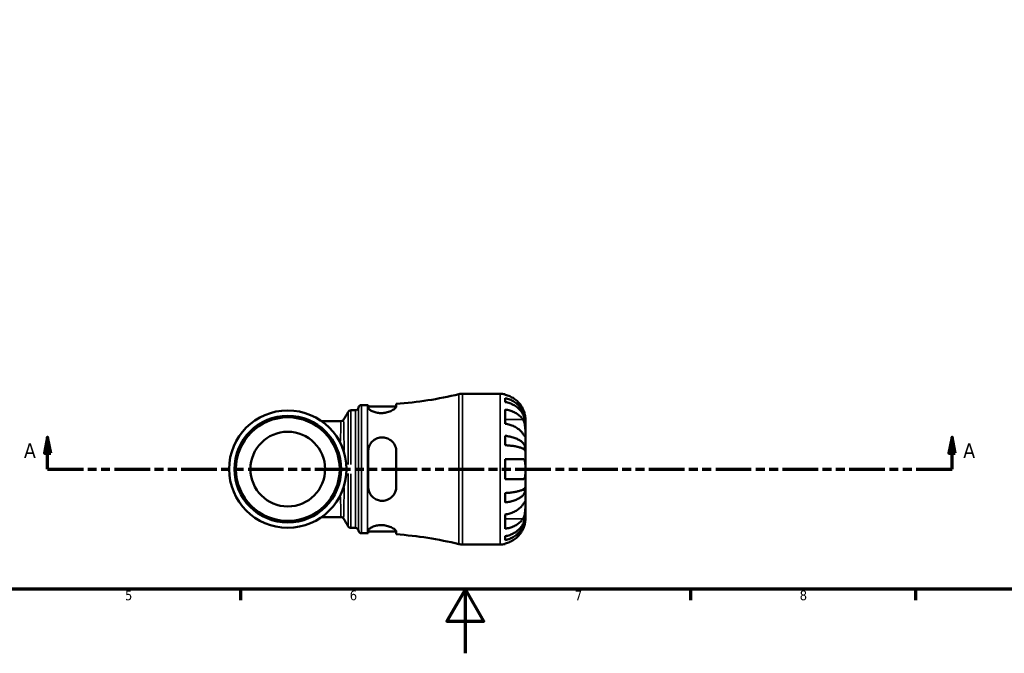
# Model space of a CAD drawing. Header units: millimetres. Extents: x 0 to 902, y -199 to 594.
# Tile 1 of 5: x 282 to 588, y 0 to 197. Entities that reach past the tile are written whole.
import ezdxf

# ---------------------------------------------------------------- set-up
doc = ezdxf.new("R2010")
doc.units = ezdxf.units.MM
doc.linetypes.add('DOUBLE_DASH_CHAIN', pattern=[1.2403, 0.6614, -0.0827, 0.1654, -0.0827, 0.1654, -0.0827])
for name, color, linetype, lineweight in [('Border (ANSI)', 7, 'Continuous', 70), ('Section Line (ANSI)', 7, 'DOUBLE_DASH_CHAIN', 70), ('Visible (ANSI)', 7, 'Continuous', 50), ('Visible Narrow (ANSI)', 7, 'Continuous', 35)]:
    doc.layers.add(name, color=color, linetype=linetype, lineweight=lineweight)
doc.styles.add('Label Text (ANSI)', font='tahoma.ttf')
doc.styles.add('Note Text (ANSI)', font='tahoma.ttf')

# ---------------------------------------------------------------- blocks, each defined once
blk = doc.blocks.new('Borders Default Border')
at = {"layer": 'Border (ANSI)'}
for p, q in [((350.4166793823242, 20), (350.4166793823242, 16.55200004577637)), ((490.5833435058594, 20), (490.5833435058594, 16.55200004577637)), ((560.6666564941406, 20), (560.6666564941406, 16.55200004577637))]:
    blk.add_line(p, q, dxfattribs=at)
at = {"layer": 'Border (ANSI)', "flags": 128}
for points in [[(20, 20), (20, 574.0000152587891), (820.9999847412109, 574.0000152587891), (820.9999847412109, 20), (20, 20)], [(420.4999923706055, 0), (420.4999923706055, 20), (414.7264862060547, 10), (426.2734985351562, 10), (420.4999923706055, 20)]]:
    blk.add_lwpolyline(points, dxfattribs=at)
at = {"layer": 'Border (ANSI)', "color": 230, "true_color": 0xff0080, "char_height": 3.048000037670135, "attachment_point": 7, "style": 'Note Text (ANSI)'}
for s, insert in [('5', (314.4825383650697, 16.48777954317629)), ('6', (384.485404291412, 16.48777954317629)), ('7', (454.5979985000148, 16.55199996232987)), ('8', (524.6301253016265, 16.48283951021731))]:
    blk.add_mtext(s, dxfattribs=dict(at, insert=insert))
blk = doc.blocks.new('2dTransSection0')
at = {"layer": 'Section Line (ANSI)', "linetype": 'Continuous'}
for p, q in [((290.3767578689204, 67.40095770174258), (289.3767578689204, 62.40095770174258)), ((290.3767578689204, 62.40095770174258), (290.3767578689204, 67.40095770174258)), ((291.3767578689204, 62.40095770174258), (290.3767578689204, 67.40095770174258)), ((572.0944048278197, 67.40095770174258), (571.0944048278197, 62.40095770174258)), ((572.0944048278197, 62.40095770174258), (572.0944048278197, 67.40095770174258)), ((573.0944048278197, 62.40095770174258), (572.0944048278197, 67.40095770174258)), ((289.3767578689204, 62.40095770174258), (291.3767578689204, 62.40095770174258)), ((290.3767578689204, 57.40095770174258), (290.3767578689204, 62.40095770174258)), ((571.0944048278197, 62.40095770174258), (573.0944048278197, 62.40095770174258)), ((572.0944048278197, 57.40095770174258), (572.0944048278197, 62.40095770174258)), ((290.3767578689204, 57.40095770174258), (301.5840469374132, 57.40095770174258)), ((560.8871157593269, 57.40095770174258), (572.0944048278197, 57.40095770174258))]:
    blk.add_line(p, q, dxfattribs=at)
at = {"layer": 'Section Line (ANSI)', "linetype": 'DOUBLE_DASH_CHAIN', "ltscale": 16.77698135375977}
blk.add_line((290.3767578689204, 57.40095770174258), (572.0944048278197, 57.40095770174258), dxfattribs=at)
at = {"layer": 'Section Line (ANSI)', "linetype": 'Continuous', "flags": 128}
for points in [[(291.3767562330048, 62.40095770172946), (290.3767619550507, 67.40095770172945), (289.3767581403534, 62.40095770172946), (291.3767562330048, 62.40095770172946)], [(573.094409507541, 62.40095770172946), (572.0944056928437, 67.40095770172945), (571.0944018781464, 62.40095770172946), (573.094409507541, 62.40095770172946)]]:
    blk.add_lwpolyline(points, dxfattribs=at)
at = {"layer": 'Section Line (ANSI)'}
for points in [[(291.3767562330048, 62.40095770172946), (290.3767619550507, 67.40095770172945), (289.3767581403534, 62.40095770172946), (291.3767562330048, 62.40095770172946)], [(573.094409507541, 62.40095770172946), (572.0944056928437, 67.40095770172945), (571.0944018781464, 62.40095770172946), (573.094409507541, 62.40095770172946)]]:
    blk.add_solid(points, dxfattribs=at)
at = {"layer": 'Section Line (ANSI)', "char_height": 4.571999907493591, "attachment_point": 7, "style": 'Label Text (ANSI)'}
for insert in [(283.0165020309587, 60.90095770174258), (575.5651439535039, 60.90095770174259)]:
    blk.add_mtext('A', dxfattribs=dict(at, insert=insert))

msp = doc.modelspace()

# ---------------------------------------------------------------- linework, layer by layer
at = {"layer": 'Visible (ANSI)'}
for p, q in [((419.5974207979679, 80.90095770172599), (431.316407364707, 80.90095770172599)), ((432.891407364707, 80.74185039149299), (432.891407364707, 80.52831750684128)), ((388.103907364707, 77.37595770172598), (390.043907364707, 77.37595770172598)), ((390.226407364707, 77.37609538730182), (390.226407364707, 76.60398156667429)), ((390.226407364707, 76.87595770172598), (398.9695241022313, 76.87595770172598)), ((398.976407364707, 76.9471850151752), (398.976407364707, 77.706252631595)), ((432.891407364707, 79.5196729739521), (432.891407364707, 78.31191091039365)), ((384.8219288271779, 75.73095770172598), (386.2386526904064, 75.73095770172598)), ((432.891407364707, 75.98185701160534), (432.891407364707, 71.52708429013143)), ((381.7675510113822, 72.36300770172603), (375.7056643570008, 72.36300770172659)), ((439.1914073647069, 72.02052418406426), (439.1790137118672, 72.02052418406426)), ((439.1914073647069, 72.02052418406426), (439.1914073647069, 73.02595770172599)), ((439.1914073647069, 71.63784075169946), (439.1914073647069, 72.02052418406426)), ((439.1914073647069, 68.44950115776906), (439.1914073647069, 71.63784075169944)), ((432.891407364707, 67.77059161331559), (432.891407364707, 64.85479605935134)), ((439.1914073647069, 63.83926384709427), (439.1914073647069, 68.44950115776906)), ((390.226407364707, 62.90095770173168), (390.226407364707, 51.90095770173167)), ((398.976407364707, 51.90095770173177), (398.976407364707, 62.90095770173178)), ((439.1914073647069, 63.83926384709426), (438.2825684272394, 63.83926384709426)), ((439.1914073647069, 62.91538431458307), (439.1914073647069, 63.83926384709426)), ((439.1914073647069, 57.40095770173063), (439.1914073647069, 62.91538431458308)), ((432.891407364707, 60.55095770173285), (432.891407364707, 54.25095770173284)), ((439.1914073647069, 51.88653108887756), (439.1914073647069, 57.40095770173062)), ((432.891407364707, 49.94711934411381), (432.891407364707, 47.03132379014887)), ((439.1914073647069, 50.96265155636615), (438.2825684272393, 50.96265155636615)), ((439.1914073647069, 50.96265155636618), (439.1914073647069, 51.88653108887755)), ((439.1914073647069, 46.35241424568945), (439.1914073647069, 50.96265155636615)), ((439.1914073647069, 43.16407465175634), (439.1914073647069, 46.35241424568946)), ((432.891407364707, 43.27483111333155), (432.891407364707, 38.82005839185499)), ((439.1914073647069, 42.78139121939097), (439.1914073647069, 43.16407465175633)), ((375.7056643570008, 42.43890770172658), (381.7675510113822, 42.43890770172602)), ((439.1914073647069, 42.78139121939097), (439.1790137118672, 42.78139121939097)), ((439.1914073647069, 41.77595770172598), (439.1914073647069, 42.78139121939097)), ((384.8219288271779, 39.07095770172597), (386.2386526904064, 39.07095770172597)), ((388.103907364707, 37.42595770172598), (390.043907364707, 37.42595770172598)), ((390.226407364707, 38.19793383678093), (390.226407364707, 37.42582001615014)), ((390.226407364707, 37.92595770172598), (398.9695241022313, 37.92595770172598)), ((398.976407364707, 37.09566277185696), (398.976407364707, 37.85473038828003)), ((419.5974207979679, 33.90095770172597), (431.316407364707, 33.90095770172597)), ((432.891407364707, 36.4900044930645), (432.891407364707, 35.28224242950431)), ((432.891407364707, 34.27359789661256), (432.891407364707, 34.06006501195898))]:
    msp.add_line(p, q, dxfattribs=at)
for centre, radius in [((365.1914073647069, 57.40095770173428), 18.28695), ((365.1914073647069, 57.40095770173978), 16.6245), ((365.1914073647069, 57.40095770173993), 16.1545), ((365.1914073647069, 57.40095770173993), 11.63715)]:
    msp.add_circle(centre, radius, dxfattribs=at)
for centre, radius, start, end in [((390.043907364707, 198.3264231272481), 120.9504654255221, 274.235295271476, 283.6036581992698), ((419.5974207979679, 76.20095770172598), 4.700000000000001, 90.00000000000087, 103.60365819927), ((431.316407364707, 73.02595770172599), 7.875000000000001, 78.4630409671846, 90), ((388.103907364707, 76.43595770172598), 0.9400000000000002, 90, 172.8192442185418), ((390.043907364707, 198.3264231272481), 120.9504654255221, 270, 270.0864526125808), ((386.2386526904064, 76.67095770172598), 0.9400000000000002, 270, 352.8192442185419), ((386.2386526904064, 38.13095770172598), 0.94, 7.180755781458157, 90), ((388.103907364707, 38.36595770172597), 0.94, 187.1807557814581, 270), ((390.043907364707, -83.52450772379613), 120.9504654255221, 89.91354738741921, 90), ((390.043907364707, -83.52450772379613), 120.9504654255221, 76.3963418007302, 85.76470472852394), ((419.5974207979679, 38.60095770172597), 4.700000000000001, 256.3963418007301, 270), ((431.316407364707, 41.77595770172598), 7.875000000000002, 270, 281.5369590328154)]:
    msp.add_arc(centre, radius, start, end, dxfattribs=at)
for points, knots in [([(438.4136643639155, 76.17595770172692), (438.2557152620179, 76.50905722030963), (438.0668785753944, 76.84591050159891), (437.5586051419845, 77.61235932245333), (437.2155951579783, 78.02642869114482), (436.5269704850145, 78.71903691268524), (436.1185128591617, 79.06192508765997), (435.2383319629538, 79.65349643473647), (434.76659728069, 79.90216262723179), (433.8835738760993, 80.26964815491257), (433.3934064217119, 80.42490128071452), (432.891407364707, 80.52831750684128)], [3.89239507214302, 3.89239507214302, 3.89239507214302, 3.89239507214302, 3.99831093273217, 3.99831093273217, 4.145419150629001, 4.145419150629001, 4.291315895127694, 4.291315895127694, 4.437212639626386, 4.437212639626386, 4.578247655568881, 4.578247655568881, 4.578247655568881, 4.578247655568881]), ([(398.976407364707, 76.9471850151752), (398.976407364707, 76.90889872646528), (398.9700607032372, 76.86870096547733), (398.9149566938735, 76.68493042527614), (398.8018416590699, 76.52423209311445), (398.3935691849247, 76.12836717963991), (398.0523192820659, 75.88701168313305), (397.2127090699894, 75.44821237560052), (396.7221998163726, 75.2501862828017), (395.7347894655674, 74.98743585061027), (395.2666475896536, 74.90638818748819), (394.3319374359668, 74.84221219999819), (393.8818389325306, 74.85430736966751), (392.9555736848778, 74.96514946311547), (392.4991525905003, 75.07293505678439), (391.6275560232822, 75.36735044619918), (391.2344441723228, 75.56074632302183), (390.6096267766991, 75.96919925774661), (390.3899206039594, 76.18381024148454), (390.2474990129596, 76.4570066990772), (390.226407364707, 76.53292980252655), (390.226407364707, 76.60398156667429)], [-1.535365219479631, -1.535365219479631, -1.535365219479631, -1.535365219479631, -1.492843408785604, -1.492843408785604, -1.349191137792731, -1.349191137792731, -1.158655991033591, -1.158655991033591, -0.9764077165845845, -0.9764077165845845, -0.8308149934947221, -0.8308149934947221, -0.6943969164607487, -0.6943969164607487, -0.5400689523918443, -0.5400689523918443, -0.3625259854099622, -0.3625259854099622, -0.1742595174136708, -0.1742595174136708, -0.09648139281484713, -0.09648139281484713, -0.09648139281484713, -0.09648139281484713]), ([(432.891407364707, 79.51967297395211), (433.3964658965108, 79.41960310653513), (433.8897945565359, 79.26901304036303), (434.7755070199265, 78.91335115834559), (435.2474094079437, 78.67349186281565), (436.1282798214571, 78.10271617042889), (436.537251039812, 77.77180439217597), (437.2248700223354, 77.10500057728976), (437.5667002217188, 76.70752951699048), (438.1560947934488, 75.85171293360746), (438.4036678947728, 75.39337304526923), (438.7766216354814, 74.51989215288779), (438.9360176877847, 74.02412942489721), (439.1434027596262, 73.011195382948), (439.1914073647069, 72.49402705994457), (439.1914073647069, 72.02052418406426)], [0.1494024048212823, 0.1494024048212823, 0.1494024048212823, 0.1494024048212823, 0.2912498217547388, 0.2912498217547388, 0.4370650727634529, 0.4370650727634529, 0.582880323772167, 0.582880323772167, 0.7290353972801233, 0.7290353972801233, 0.8751904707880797, 0.8751904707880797, 1.021914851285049, 1.021914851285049, 1.168639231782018, 1.168639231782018, 1.168639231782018, 1.168639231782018]), ([(439.1914073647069, 71.63784075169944), (439.1914073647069, 72.05924743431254), (439.1434027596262, 72.51951536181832), (438.9360176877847, 73.42100339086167), (438.7766216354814, 73.8622208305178), (438.4036678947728, 74.6395987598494), (438.1560947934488, 75.04751073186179), (437.5667002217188, 75.80916783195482), (437.2248700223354, 76.16290794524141), (436.537251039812, 76.75634802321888), (436.1282798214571, 77.05085190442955), (435.2474094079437, 77.55882915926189), (434.7755070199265, 77.77229842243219), (433.8897945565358, 78.08882932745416), (433.3964658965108, 78.22285102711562), (432.891407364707, 78.31191091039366)], [3.513393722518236, 3.513393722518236, 3.513393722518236, 3.513393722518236, 3.660118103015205, 3.660118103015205, 3.806842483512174, 3.806842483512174, 3.95299755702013, 3.95299755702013, 4.099152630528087, 4.099152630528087, 4.244967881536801, 4.244967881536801, 4.390783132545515, 4.390783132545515, 4.532630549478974, 4.532630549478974, 4.532630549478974, 4.532630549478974]), ([(384.8219288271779, 75.73095770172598), (384.7216579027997, 75.73095770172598), (384.6220825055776, 75.7139570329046), (384.4432420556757, 75.65673899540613), (384.3657976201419, 75.61622418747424), (384.2418197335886, 75.53432481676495), (384.1945326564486, 75.49296499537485), (384.1192338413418, 75.41758425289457), (384.0910544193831, 75.38330596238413), (384.0455306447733, 75.3222397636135), (384.028218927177, 75.29534294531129), (384.0131176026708, 75.26994897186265), (384.0122578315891, 75.26849412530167), (384.0114096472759, 75.26705017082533)], [6.283188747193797, 6.283188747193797, 6.283188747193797, 6.283188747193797, 6.283340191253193, 6.283340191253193, 6.283501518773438, 6.283501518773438, 6.283662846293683, 6.283662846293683, 6.283824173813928, 6.283824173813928, 6.283985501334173, 6.283985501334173, 6.283995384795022, 6.283995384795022, 6.283995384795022, 6.283995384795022]), ([(432.891407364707, 75.98185701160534), (433.3934064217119, 75.9087306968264), (433.8835738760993, 75.79895015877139), (434.76659728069, 75.53909865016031), (435.2383319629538, 75.36326509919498), (436.1185128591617, 74.94496098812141), (436.5269704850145, 74.70250243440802), (437.2155951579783, 74.2127544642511), (437.5586051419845, 73.9199632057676), (438.0668785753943, 73.37800204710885), (438.2557152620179, 73.1398108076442), (438.4136643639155, 72.90427387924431)], [0.1494100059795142, 0.1494100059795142, 0.1494100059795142, 0.1494100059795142, 0.2904450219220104, 0.2904450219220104, 0.4363417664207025, 0.4363417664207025, 0.5822385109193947, 0.5822385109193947, 0.7293467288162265, 0.7293467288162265, 0.8352625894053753, 0.8352625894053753, 0.8352625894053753, 0.8352625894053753]), ([(439.1914073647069, 73.02595770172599), (439.1914073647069, 73.02595770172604), (439.1915463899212, 73.04887498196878), (439.1903771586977, 73.14288360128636), (439.1889461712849, 73.21687478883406), (439.1751078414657, 73.48653560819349), (439.1551856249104, 73.7288673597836), (439.0700906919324, 74.23980428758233), (439.0200649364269, 74.47663828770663), (438.9018210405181, 74.91426288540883), (438.8430379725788, 75.10473291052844), (438.7064918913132, 75.49443064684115), (438.6291862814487, 75.69196894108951), (438.5022588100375, 75.9849913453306), (438.4587587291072, 76.0808580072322), (438.4136643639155, 76.17595770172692)], [-2.176679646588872, -2.176679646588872, -2.176679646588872, -2.176679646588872, -2.110866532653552, -2.110866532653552, -2.040552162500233, -2.040552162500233, -1.917383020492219, -1.917383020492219, -1.829422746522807, -1.829422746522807, -1.765581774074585, -1.765581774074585, -1.701178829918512, -1.701178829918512, -1.669619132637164, -1.669619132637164, -1.669619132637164, -1.669619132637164]), ([(382.5778064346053, 72.82666213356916), (382.5638359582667, 72.80288266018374), (382.5468495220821, 72.77616897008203), (382.50225505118, 72.71555071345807), (382.4746790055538, 72.68154333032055), (382.4011338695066, 72.60669558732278), (382.3550126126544, 72.5656107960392), (382.2341666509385, 72.48376312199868), (382.1587361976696, 72.4429976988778), (381.9783441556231, 72.38201566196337), (381.8732741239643, 72.36300770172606), (381.7675510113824, 72.36300770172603)], [1.555640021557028, 1.555640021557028, 1.555640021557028, 1.555640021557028, 1.556613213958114, 1.556613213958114, 1.557586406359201, 1.557586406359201, 1.558559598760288, 1.558559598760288, 1.559532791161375, 1.559532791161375, 1.560505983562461, 1.560505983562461, 1.560505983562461, 1.560505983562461]), ([(438.4136643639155, 68.44950115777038), (438.2557152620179, 68.68503808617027), (438.0668785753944, 68.92322932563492), (437.5586051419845, 69.46519048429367), (437.2155951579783, 69.75798174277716), (436.5269704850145, 70.24772971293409), (436.1185128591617, 70.49018826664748), (435.2383319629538, 70.90849237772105), (434.76659728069, 71.08432592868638), (433.8835738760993, 71.34417743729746), (433.3934064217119, 71.45395797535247), (432.891407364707, 71.52708429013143)], [3.89239507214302, 3.89239507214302, 3.89239507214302, 3.89239507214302, 3.998310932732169, 3.998310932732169, 4.145419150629, 4.145419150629, 4.291315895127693, 4.291315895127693, 4.437212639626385, 4.437212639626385, 4.578247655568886, 4.578247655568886, 4.578247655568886, 4.578247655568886]), ([(438.4136643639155, 72.90427387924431), (438.4714658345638, 72.81807914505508), (438.5266237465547, 72.72602488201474), (438.6628458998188, 72.47065990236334), (438.7385583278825, 72.29923400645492), (438.8736067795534, 71.92596510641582), (438.9317498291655, 71.72533273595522), (439.0463804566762, 71.22644943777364), (439.092708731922, 70.92530557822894), (439.1644244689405, 70.22909534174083), (439.1795688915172, 69.84144368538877), (439.193036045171, 69.09347670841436), (439.1914073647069, 68.74386637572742), (439.1914073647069, 68.44950115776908)], [-0.5076659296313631, -0.5076659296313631, -0.5076659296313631, -0.5076659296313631, -0.4671899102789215, -0.4671899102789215, -0.402002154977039, -0.402002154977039, -0.3350663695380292, -0.3350663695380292, -0.2430045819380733, -0.2430045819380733, -0.1248885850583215, -0.1248885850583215, 0, 0, 0, 0]), ([(432.891407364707, 67.77059161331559), (433.3964658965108, 67.71813133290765), (433.8897945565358, 67.63918651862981), (434.7755070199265, 67.45273556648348), (435.2474094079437, 67.326992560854), (436.1282798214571, 67.02777109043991), (436.537251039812, 66.8542950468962), (437.2248700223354, 66.50473212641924), (437.5667002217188, 66.29636327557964), (438.1560947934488, 65.84771295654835), (438.4036678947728, 65.6074344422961), (438.7766216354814, 65.14952384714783), (438.9360176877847, 64.88962691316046), (439.1434027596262, 64.3586098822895), (439.1914073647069, 64.0874913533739), (439.1914073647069, 63.83926384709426)], [0.1494024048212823, 0.1494024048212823, 0.1494024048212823, 0.1494024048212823, 0.2912498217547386, 0.2912498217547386, 0.4370650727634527, 0.4370650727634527, 0.5828803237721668, 0.5828803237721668, 0.7290353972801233, 0.7290353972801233, 0.8751904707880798, 0.8751904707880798, 1.021914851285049, 1.021914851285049, 1.168639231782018, 1.168639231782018, 1.168639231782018, 1.168639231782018]), ([(439.1914073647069, 68.44950115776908), (439.1914073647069, 68.29374583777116), (439.1915486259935, 68.15476961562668), (439.1903604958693, 67.90673459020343), (439.1889057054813, 67.80117475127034), (439.1764250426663, 67.6029142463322), (439.1613733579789, 67.53838148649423), (439.0964722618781, 67.51881283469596), (439.0491589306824, 67.55743586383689), (438.9318579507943, 67.69836552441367), (438.8737164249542, 67.77717095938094), (438.7386909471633, 67.96868048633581), (438.6629929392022, 68.07952810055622), (438.5267513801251, 68.28106329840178), (438.4715287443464, 68.36321261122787), (438.4136643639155, 68.44950115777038)], [0, 0, 0, 0, 0.06608138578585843, 0.06608138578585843, 0.1366745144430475, 0.1366745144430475, 0.2387340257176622, 0.2387340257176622, 0.3345777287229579, 0.3345777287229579, 0.4015784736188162, 0.4015784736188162, 0.4668530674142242, 0.4668530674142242, 0.5074534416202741, 0.5074534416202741, 0.5074534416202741, 0.5074534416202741]), ([(390.226407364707, 62.90095770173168), (390.226407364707, 63.01244447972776), (390.2306685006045, 63.12374673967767), (390.2736980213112, 63.68628355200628), (390.37783932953, 64.12624966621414), (390.7604687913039, 65.07312867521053), (391.0793058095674, 65.55985294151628), (391.869148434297, 66.36141201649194), (392.3293499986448, 66.68218179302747), (393.2707079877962, 67.09426477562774), (393.7242066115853, 67.21292177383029), (394.6496867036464, 67.29965073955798), (395.1054542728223, 67.27026499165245), (396.0694705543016, 67.05692077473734), (396.5560871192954, 66.84883827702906), (397.504359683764, 66.23153469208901), (397.9387630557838, 65.79378956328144), (398.5835995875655, 64.80264946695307), (398.8028478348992, 64.25591564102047), (398.9530599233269, 63.42122118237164), (398.976407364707, 63.16197249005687), (398.976407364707, 62.90095770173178)], [-1.527112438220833, -1.527112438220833, -1.527112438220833, -1.527112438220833, -1.492253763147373, -1.492253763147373, -1.350274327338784, -1.350274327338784, -1.167410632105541, -1.167410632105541, -0.9943669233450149, -0.9943669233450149, -0.8527094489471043, -0.8527094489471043, -0.7148320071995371, -0.7148320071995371, -0.5515178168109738, -0.5515178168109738, -0.3564793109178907, -0.3564793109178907, -0.1702041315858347, -0.1702041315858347, -0.08844147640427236, -0.08844147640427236, -0.08844147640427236, -0.08844147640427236]), ([(439.1914073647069, 62.91538431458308), (439.1914073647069, 63.03784048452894), (439.1434027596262, 63.17158930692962), (438.9360176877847, 63.43355186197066), (438.7766216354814, 63.5617648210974), (438.4036678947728, 63.78766233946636), (438.1560947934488, 63.90619709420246), (437.5667002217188, 64.12752631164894), (437.2248700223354, 64.230319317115), (436.537251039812, 64.40276650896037), (436.1282798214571, 64.48834611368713), (435.2474094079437, 64.63595874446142), (434.7755070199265, 64.69799057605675), (433.8897945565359, 64.78997099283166), (433.3964658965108, 64.82891623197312), (432.891407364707, 64.85479605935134)], [3.513393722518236, 3.513393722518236, 3.513393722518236, 3.513393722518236, 3.660118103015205, 3.660118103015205, 3.806842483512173, 3.806842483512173, 3.952997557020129, 3.952997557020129, 4.099152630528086, 4.099152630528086, 4.2449678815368, 4.2449678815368, 4.390783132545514, 4.390783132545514, 4.532630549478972, 4.532630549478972, 4.532630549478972, 4.532630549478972]), ([(432.891407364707, 60.55095770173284), (433.3934064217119, 60.55095770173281), (433.8835738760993, 60.55095770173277), (434.76659728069, 60.55095770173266), (435.2383319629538, 60.55095770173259), (436.1185128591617, 60.5509577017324), (436.5269704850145, 60.55095770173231), (437.2155951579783, 60.5509577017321), (437.5586051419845, 60.55095770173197), (438.0668785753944, 60.55095770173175), (438.2557152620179, 60.55095770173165), (438.4136643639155, 60.55095770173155)], [0.1494100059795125, 0.1494100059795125, 0.1494100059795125, 0.1494100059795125, 0.2904450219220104, 0.2904450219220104, 0.4363417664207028, 0.4363417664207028, 0.582238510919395, 0.582238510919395, 0.7293467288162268, 0.7293467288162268, 0.8352625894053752, 0.8352625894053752, 0.8352625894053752, 0.8352625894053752]), ([(438.4136643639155, 60.55095770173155), (438.4195630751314, 60.55095770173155), (438.4254353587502, 60.55088401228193), (438.510459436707, 60.54873262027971), (438.5844507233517, 60.53312864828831), (438.7112718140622, 60.47652432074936), (438.7653691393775, 60.43931366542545), (438.8733282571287, 60.33213248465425), (438.9245045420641, 60.25752847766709), (439.0422287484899, 60.01178698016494), (439.0928229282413, 59.81286486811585), (439.1649051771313, 59.29545393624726), (439.1796872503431, 58.96971039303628), (439.1930244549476, 58.22923041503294), (439.1914073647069, 57.81757026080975), (439.1914073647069, 57.40095770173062)], [-0.5107228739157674, -0.5107228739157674, -0.5107228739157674, -0.5107228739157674, -0.5065357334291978, -0.5065357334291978, -0.4498195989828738, -0.4498195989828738, -0.400707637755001, -0.400707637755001, -0.3417366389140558, -0.3417366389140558, -0.24159774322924, -0.24159774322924, -0.1249837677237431, -0.1249837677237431, 0, 0, 0, 0]), ([(439.1914073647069, 57.40095770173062), (439.1914073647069, 57.15046307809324), (439.1916409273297, 56.90089454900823), (439.1896371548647, 56.39003246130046), (439.1871036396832, 56.13196636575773), (439.1649740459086, 55.53552626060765), (439.1377620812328, 55.22276666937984), (439.0396252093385, 54.79592972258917), (438.986529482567, 54.65356060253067), (438.872593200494, 54.47034896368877), (438.8216861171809, 54.41207275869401), (438.7116093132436, 54.32539147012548), (438.653647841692, 54.2952688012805), (438.5352457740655, 54.25919146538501), (438.4760310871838, 54.25095770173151), (438.4136643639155, 54.25095770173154)], [0, 0, 0, 0, 0.07514838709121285, 0.07514838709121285, 0.157756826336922, 0.157756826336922, 0.2788710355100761, 0.2788710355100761, 0.360564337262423, 0.360564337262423, 0.4131592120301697, 0.4131592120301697, 0.461746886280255, 0.461746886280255, 0.5048569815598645, 0.5048569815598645, 0.5048569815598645, 0.5048569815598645]), ([(438.4136643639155, 54.25095770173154), (438.2557152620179, 54.25095770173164), (438.0668785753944, 54.25095770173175), (437.5586051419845, 54.25095770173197), (437.2155951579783, 54.25095770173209), (436.5269704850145, 54.2509577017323), (436.1185128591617, 54.2509577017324), (435.2383319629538, 54.25095770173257), (434.76659728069, 54.25095770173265), (433.8835738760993, 54.25095770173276), (433.3934064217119, 54.2509577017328), (432.891407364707, 54.25095770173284)], [3.89239507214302, 3.89239507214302, 3.89239507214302, 3.89239507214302, 3.99831093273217, 3.99831093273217, 4.145419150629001, 4.145419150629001, 4.291315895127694, 4.291315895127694, 4.437212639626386, 4.437212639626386, 4.578247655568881, 4.578247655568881, 4.578247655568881, 4.578247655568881]), ([(398.976407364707, 51.90095770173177), (398.976407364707, 51.76489361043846), (398.9700607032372, 51.62923251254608), (398.9149566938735, 51.03883802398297), (398.80184165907, 50.5980916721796), (398.3935691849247, 49.63980051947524), (398.0523192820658, 49.14705343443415), (397.2127090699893, 48.34512884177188), (396.7221998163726, 48.02941784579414), (395.7347894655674, 47.64926894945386), (395.2666475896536, 47.54994048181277), (394.3319374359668, 47.51087703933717), (393.8818389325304, 47.56208050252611), (392.9555736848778, 47.81541373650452), (392.4991525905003, 48.03239227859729), (391.6275560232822, 48.64202828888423), (391.2344441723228, 49.05234146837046), (390.6096267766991, 50.01538736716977), (390.3899206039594, 50.57401365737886), (390.2474990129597, 51.40598323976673), (390.226407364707, 51.65288338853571), (390.226407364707, 51.90095770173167)], [-1.535365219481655, -1.535365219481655, -1.535365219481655, -1.535365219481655, -1.492843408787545, -1.492843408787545, -1.349191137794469, -1.349191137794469, -1.158655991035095, -1.158655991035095, -0.9764077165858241, -0.9764077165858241, -0.8308149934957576, -0.8308149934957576, -0.6943969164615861, -0.6943969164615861, -0.5400689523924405, -0.5400689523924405, -0.3625259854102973, -0.3625259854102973, -0.174259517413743, -0.174259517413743, -0.09648139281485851, -0.09648139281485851, -0.09648139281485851, -0.09648139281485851]), ([(432.891407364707, 49.94711934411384), (433.3964658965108, 49.972999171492), (433.8897945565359, 50.01194441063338), (434.7755070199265, 50.10392482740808), (435.2474094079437, 50.16595665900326), (436.1282798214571, 50.31356928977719), (436.537251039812, 50.39914889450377), (437.2248700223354, 50.57159608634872), (437.5667002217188, 50.67438909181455), (438.1560947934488, 50.8957183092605), (438.4036678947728, 51.01425306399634), (438.7766216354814, 51.24015058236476), (438.9360176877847, 51.36836354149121), (439.1434027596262, 51.63032609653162), (439.1914073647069, 51.76407491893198), (439.1914073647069, 51.88653108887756)], [0.1494024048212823, 0.1494024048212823, 0.1494024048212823, 0.1494024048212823, 0.2912498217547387, 0.2912498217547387, 0.4370650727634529, 0.4370650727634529, 0.5828803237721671, 0.5828803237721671, 0.7290353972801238, 0.7290353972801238, 0.8751904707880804, 0.8751904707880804, 1.021914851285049, 1.021914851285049, 1.168639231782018, 1.168639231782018, 1.168639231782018, 1.168639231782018]), ([(439.1914073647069, 50.96265155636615), (439.1914073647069, 50.71442405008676), (439.1434027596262, 50.44330552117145), (438.9360176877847, 49.91228849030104), (438.7766216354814, 49.65239155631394), (438.4036678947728, 49.19448096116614), (438.1560947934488, 48.95420244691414), (437.5667002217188, 48.5055521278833), (437.2248700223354, 48.29718327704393), (436.537251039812, 47.94762035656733), (436.1282798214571, 47.77414431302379), (435.2474094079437, 47.47492284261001), (434.7755070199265, 47.34917983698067), (433.8897945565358, 47.16272888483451), (433.3964658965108, 47.08378407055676), (432.891407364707, 47.03132379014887)], [3.513393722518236, 3.513393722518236, 3.513393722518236, 3.513393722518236, 3.660118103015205, 3.660118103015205, 3.806842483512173, 3.806842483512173, 3.95299755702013, 3.95299755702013, 4.099152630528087, 4.099152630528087, 4.244967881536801, 4.244967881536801, 4.390783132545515, 4.390783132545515, 4.532630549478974, 4.532630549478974, 4.532630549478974, 4.532630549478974]), ([(432.891407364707, 43.27483111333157), (433.3934064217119, 43.34795742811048), (433.8835738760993, 43.45773796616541), (434.76659728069, 43.71758947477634), (435.2383319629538, 43.89342302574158), (436.1185128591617, 44.3117271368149), (436.5269704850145, 44.55418569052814), (437.2155951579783, 45.04393366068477), (437.5586051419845, 45.33672491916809), (438.0668785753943, 45.87868607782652), (438.2557152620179, 46.11687731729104), (438.4136643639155, 46.35241424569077)], [0.1494100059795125, 0.1494100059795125, 0.1494100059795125, 0.1494100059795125, 0.2904450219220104, 0.2904450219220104, 0.4363417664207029, 0.4363417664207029, 0.5822385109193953, 0.5822385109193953, 0.729346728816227, 0.729346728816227, 0.8352625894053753, 0.8352625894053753, 0.8352625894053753, 0.8352625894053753]), ([(438.4136643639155, 46.35241424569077), (438.4714658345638, 46.43860897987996), (438.5266237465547, 46.52066214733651), (438.6628458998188, 46.7221716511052), (438.7385583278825, 46.83304203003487), (438.8736067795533, 47.02459384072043), (438.9317498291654, 47.10340587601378), (439.0463804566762, 47.24116073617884), (439.092708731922, 47.27999457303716), (439.1644244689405, 47.2674972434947), (439.1795688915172, 47.18756028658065), (439.193036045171, 46.87968126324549), (439.1914073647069, 46.646779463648), (439.1914073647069, 46.35241424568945)], [-0.5076659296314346, -0.5076659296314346, -0.5076659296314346, -0.5076659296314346, -0.4671899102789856, -0.4671899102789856, -0.4020021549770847, -0.4020021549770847, -0.3350663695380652, -0.3350663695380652, -0.2430045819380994, -0.2430045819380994, -0.1248885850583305, -0.1248885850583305, 0, 0, 0, 0]), ([(439.1914073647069, 46.35241424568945), (439.1914073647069, 46.19665892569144), (439.1915486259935, 46.0250080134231), (439.1903604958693, 45.64295582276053), (439.1889057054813, 45.43194587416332), (439.1764250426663, 44.89228808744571), (439.161373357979, 44.55709963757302), (439.0964722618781, 43.90151224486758), (439.0491589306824, 43.58767426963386), (438.9318579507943, 43.0769722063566), (438.8737164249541, 42.87630511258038), (438.7386909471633, 42.50299762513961), (438.6629929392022, 42.33157573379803), (438.5267513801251, 42.07610213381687), (438.4715287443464, 41.98393007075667), (438.4136643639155, 41.89764152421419)], [0, 0, 0, 0, 0.06608138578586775, 0.06608138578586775, 0.1366745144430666, 0.1366745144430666, 0.2387340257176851, 0.2387340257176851, 0.3345777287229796, 0.3345777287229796, 0.4015784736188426, 0.4015784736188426, 0.4668530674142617, 0.4668530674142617, 0.5074534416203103, 0.5074534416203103, 0.5074534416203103, 0.5074534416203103]), ([(432.891407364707, 36.4900044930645), (433.3964658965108, 36.5790643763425), (433.8897945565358, 36.71308607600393), (434.7755070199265, 37.02961698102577), (435.2474094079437, 37.243086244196), (436.1282798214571, 37.75106349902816), (436.537251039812, 38.04556738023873), (437.2248700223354, 38.63900745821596), (437.5667002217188, 38.99274757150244), (438.1560947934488, 39.75440467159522), (438.4036678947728, 40.16231664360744), (438.7766216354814, 40.93969457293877), (438.9360176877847, 41.38091201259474), (439.1434027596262, 42.28240004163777), (439.1914073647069, 42.74266796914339), (439.1914073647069, 43.16407465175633)], [0.1494024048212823, 0.1494024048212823, 0.1494024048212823, 0.1494024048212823, 0.2912498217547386, 0.2912498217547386, 0.4370650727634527, 0.4370650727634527, 0.5828803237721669, 0.5828803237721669, 0.7290353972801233, 0.7290353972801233, 0.8751904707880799, 0.8751904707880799, 1.021914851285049, 1.021914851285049, 1.168639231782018, 1.168639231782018, 1.168639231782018, 1.168639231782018]), ([(381.7675510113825, 42.43890770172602), (381.8679250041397, 42.438907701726), (381.9678095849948, 42.42185311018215), (382.1463133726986, 42.36456757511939), (382.2234389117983, 42.3242742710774), (382.3471782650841, 42.2425943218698), (382.3945221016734, 42.20124876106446), (382.4699827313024, 42.12575348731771), (382.4982714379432, 42.09135425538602), (382.5439801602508, 42.03001270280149), (382.5613710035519, 42.00296143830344), (382.5763848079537, 41.97766691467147), (382.5770996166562, 41.97645636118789), (382.5778064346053, 41.97525326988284)], [-1.560492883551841, -1.560492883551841, -1.560492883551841, -1.560492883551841, -1.559568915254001, -1.559568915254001, -1.558595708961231, -1.558595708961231, -1.557622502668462, -1.557622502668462, -1.556649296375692, -1.556649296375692, -1.555676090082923, -1.555676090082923, -1.555626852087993, -1.555626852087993, -1.555626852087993, -1.555626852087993]), ([(390.226407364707, 38.19793383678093), (390.226407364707, 38.22986512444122), (390.2306685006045, 38.26278900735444), (390.2736980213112, 38.43449207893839), (390.3778393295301, 38.58657520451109), (390.7604687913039, 38.9472077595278), (391.0793058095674, 39.15846141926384), (391.869148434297, 39.52859988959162), (392.3293499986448, 39.6882118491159), (393.2707079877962, 39.8859738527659), (393.7242066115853, 39.93866229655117), (394.6496867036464, 39.95114891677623), (395.1054542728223, 39.91312787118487), (396.0694705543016, 39.74420110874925), (396.5560871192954, 39.60055174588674), (397.504359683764, 39.22447586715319), (397.9387630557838, 38.98283405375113), (398.5835995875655, 38.51618259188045), (398.8028478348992, 38.29150739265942), (398.9530599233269, 38.00860818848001), (398.976407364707, 37.92817583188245), (398.976407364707, 37.85473038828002)], [-1.527112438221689, -1.527112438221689, -1.527112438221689, -1.527112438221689, -1.492253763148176, -1.492253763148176, -1.350274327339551, -1.350274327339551, -1.167410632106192, -1.167410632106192, -0.994366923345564, -0.994366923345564, -0.8527094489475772, -0.8527094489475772, -0.7148320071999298, -0.7148320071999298, -0.5515178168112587, -0.5515178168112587, -0.3564793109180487, -0.3564793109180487, -0.170204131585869, -0.170204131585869, -0.08844147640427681, -0.08844147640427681, -0.08844147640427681, -0.08844147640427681]), ([(439.1914073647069, 42.78139121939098), (439.1914073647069, 42.30788834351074), (439.1434027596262, 41.79072002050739), (438.9360176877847, 40.77778597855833), (438.7766216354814, 40.28202325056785), (438.4036678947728, 39.40854235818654), (438.1560947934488, 38.95020246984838), (437.5667002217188, 38.0943858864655), (437.2248700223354, 37.69691482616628), (436.537251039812, 37.03011101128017), (436.1282798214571, 36.69919923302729), (435.2474094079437, 36.12842354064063), (434.7755070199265, 35.88856424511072), (433.8897945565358, 35.53290236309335), (433.3964658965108, 35.38231229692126), (432.891407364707, 35.28224242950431)], [3.513393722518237, 3.513393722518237, 3.513393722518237, 3.513393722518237, 3.660118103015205, 3.660118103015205, 3.806842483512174, 3.806842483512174, 3.95299755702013, 3.95299755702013, 4.099152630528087, 4.099152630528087, 4.244967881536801, 4.244967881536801, 4.390783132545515, 4.390783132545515, 4.532630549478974, 4.532630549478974, 4.532630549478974, 4.532630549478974]), ([(438.4136643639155, 41.89764152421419), (438.2557152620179, 41.66210459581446), (438.0668785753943, 41.42391335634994), (437.5586051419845, 40.88195219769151), (437.2155951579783, 40.58916093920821), (436.5269704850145, 40.09941296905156), (436.1185128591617, 39.85695441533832), (435.2383319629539, 39.438650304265), (434.76659728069, 39.26281675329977), (433.8835738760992, 39.00296524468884), (433.393406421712, 38.89318470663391), (432.891407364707, 38.82005839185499)], [3.892395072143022, 3.892395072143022, 3.892395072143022, 3.892395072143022, 3.998310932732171, 3.998310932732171, 4.145419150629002, 4.145419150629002, 4.291315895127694, 4.291315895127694, 4.437212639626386, 4.437212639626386, 4.578247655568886, 4.578247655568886, 4.578247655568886, 4.578247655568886]), ([(438.4136643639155, 38.6259577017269), (438.475731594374, 38.75685154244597), (438.5347449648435, 38.88913673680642), (438.6707119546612, 39.21456815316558), (438.7433241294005, 39.40721302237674), (438.8745270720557, 39.79631577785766), (438.9316662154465, 39.99061641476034), (439.0461767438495, 40.43955541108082), (439.0928141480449, 40.68155246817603), (439.1644788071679, 41.16547827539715), (439.1795825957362, 41.38254134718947), (439.1930342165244, 41.69340959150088), (439.1914073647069, 41.7759577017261), (439.1914073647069, 41.77595770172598)], [-0.5081640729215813, -0.5081640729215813, -0.5081640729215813, -0.5081640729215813, -0.4646052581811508, -0.4646052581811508, -0.401547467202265, -0.401547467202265, -0.3356182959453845, -0.3356182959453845, -0.2428696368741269, -0.2428696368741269, -0.1249065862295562, -0.1249065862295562, 0, 0, 0, 0]), ([(384.0114096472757, 39.53486523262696), (384.0252545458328, 39.51129558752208), (384.0420803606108, 39.48480709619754), (384.0862619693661, 39.42462037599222), (384.1135819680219, 39.39082078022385), (384.1865598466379, 39.31624161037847), (384.2323613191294, 39.27521176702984), (384.3527967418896, 39.19313973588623), (384.4281516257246, 39.15206915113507), (384.6092287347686, 39.09035562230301), (384.7151141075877, 39.07095770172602), (384.8219288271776, 39.07095770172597)], [3.140799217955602, 3.140799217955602, 3.140799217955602, 3.140799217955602, 3.140960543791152, 3.140960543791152, 3.141121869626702, 3.141121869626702, 3.141283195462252, 3.141283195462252, 3.141444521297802, 3.141444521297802, 3.141605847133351, 3.141605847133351, 3.141605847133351, 3.141605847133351]), ([(432.891407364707, 34.27359789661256), (433.3934064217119, 34.37701412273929), (433.8835738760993, 34.53226724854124), (434.76659728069, 34.89975277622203), (435.2383319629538, 35.14841896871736), (436.1185128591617, 35.73999031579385), (436.5269704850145, 36.08287849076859), (437.2155951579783, 36.775486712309), (437.5586051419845, 37.18955608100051), (438.0668785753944, 37.95600490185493), (438.2557152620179, 38.29285818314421), (438.4136643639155, 38.6259577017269)], [0.1494100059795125, 0.1494100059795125, 0.1494100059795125, 0.1494100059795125, 0.2904450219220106, 0.2904450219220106, 0.4363417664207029, 0.4363417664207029, 0.5822385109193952, 0.5822385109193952, 0.729346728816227, 0.729346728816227, 0.8352625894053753, 0.8352625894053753, 0.8352625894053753, 0.8352625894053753])]:
    msp.add_open_spline(points, degree=3, knots=knots, dxfattribs=at)
for points in [[(382.5778064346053, 72.82666213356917), (383.0557030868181, 73.6401011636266), (383.5335667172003, 74.45356726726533), (384.0114096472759, 75.26705017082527)], [(384.0114096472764, 39.53486523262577), (383.5335667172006, 40.34834813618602), (383.0557030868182, 41.1618142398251), (382.5778064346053, 41.97525326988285)]]:
    msp.add_open_spline(points, degree=3, dxfattribs=at)
at = {"layer": 'Visible Narrow (ANSI)'}
for p, q in [((418.4919611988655, 34.32051222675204), (418.4919611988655, 80.48140317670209)), ((419.5974207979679, 80.6116337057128), (419.5974207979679, 34.19028169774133)), ((431.316407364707, 34.19028169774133), (431.316407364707, 80.6116337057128)), ((388.103907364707, 77.13003230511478), (388.103907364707, 37.67188309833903)), ((390.043907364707, 37.67188309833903), (390.043907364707, 77.13003230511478)), ((386.2386526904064, 39.29663041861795), (386.2386526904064, 75.50528498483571)), ((387.1712800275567, 76.31765864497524), (387.1712800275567, 38.48425675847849)), ((438.137551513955, 72.90427387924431), (433.1675202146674, 72.90427387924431)), ((383.9786906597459, 57.40095770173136), (383.5046906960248, 57.40095770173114)), ((384.0315599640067, 57.40095770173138), (384.7419400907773, 57.40095770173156)), ((438.137551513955, 41.89764152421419), (433.1675202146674, 41.89764152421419))]:
    msp.add_line(p, q, dxfattribs=at)
for points, knots in [([(384.0112477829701, 75.21039994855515), (384.0109456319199, 75.01309375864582), (384.0105542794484, 74.30225711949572), (384.0093239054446, 71.61545092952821), (384.0083211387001, 69.33930020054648), (384.0062654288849, 64.24858591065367), (384.0053383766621, 61.5536942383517), (384.0050891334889, 58.80544383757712)], [6.362494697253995, 6.362494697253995, 6.362494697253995, 6.362494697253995, 6.778538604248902, 6.778538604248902, 7.313604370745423, 7.313604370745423, 7.77548232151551, 7.77548232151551, 7.77548232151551, 7.77548232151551]), ([(384.7886543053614, 58.83882780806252), (384.7903508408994, 61.65109849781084), (384.796570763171, 64.4111491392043), (384.8079641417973, 69.6345233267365), (384.8126759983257, 71.97374905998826), (384.8182742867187, 74.73830308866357), (384.8199640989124, 75.47035443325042), (384.8212457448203, 75.67299831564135)], [-7.775441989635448, -7.775441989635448, -7.775441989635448, -7.775441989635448, -7.313604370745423, -7.313604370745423, -6.778538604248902, -6.778538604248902, -6.361728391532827, -6.361728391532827, -6.361728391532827, -6.361728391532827]), ([(381.7635072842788, 72.34225836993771), (381.7519870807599, 72.2361955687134), (381.7367980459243, 71.70838712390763), (381.6887623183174, 69.71183506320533), (381.6504609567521, 68.08523087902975), (381.6024501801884, 66.1127789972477)], [1.610846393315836, 1.610846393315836, 1.610846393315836, 1.610846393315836, 2.02299200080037, 2.02299200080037, 2.516973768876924, 2.516973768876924, 2.516973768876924, 2.516973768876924]), ([(382.779597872, 63.2220148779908), (382.7527588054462, 64.15140829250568), (382.7266737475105, 65.04078892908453), (382.6513343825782, 68.13313592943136), (382.6248374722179, 69.99543049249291), (382.5942021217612, 72.13042751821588), (382.5861478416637, 72.67332753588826), (382.5803405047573, 72.79814554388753)], [-2.753799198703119, -2.753799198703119, -2.753799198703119, -2.753799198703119, -2.556247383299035, -2.556247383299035, -2.02299200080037, -2.02299200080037, -1.618701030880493, -1.618701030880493, -1.618701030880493, -1.618701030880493]), ([(384.0050853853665, 55.99616567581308), (384.0051971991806, 54.69573374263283), (384.0054558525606, 53.40683920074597), (384.0065688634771, 49.51979723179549), (384.0076691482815, 47.07566354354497), (384.0093065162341, 43.26319941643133), (384.0099262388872, 41.81822353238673), (384.010747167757, 40.16804641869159), (384.0110224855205, 39.73784822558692), (384.0112478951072, 39.59161464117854)], [1.649296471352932, 1.649296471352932, 1.649296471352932, 1.649296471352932, 1.867770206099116, 1.867770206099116, 2.330883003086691, 2.330883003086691, 2.752027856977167, 2.752027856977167, 3.062299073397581, 3.062299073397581, 3.062299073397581, 3.062299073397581]), ([(384.8212459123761, 39.12902459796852), (384.8202873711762, 39.2793094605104), (384.8190977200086, 39.72268245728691), (384.8154416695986, 41.42170929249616), (384.8126294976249, 42.9070840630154), (384.8044417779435, 46.82290811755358), (384.7983411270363, 49.33162899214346), (384.791228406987, 53.31346202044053), (384.7894349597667, 54.6324628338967), (384.7886457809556, 55.9628822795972)], [-3.063065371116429, -3.063065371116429, -3.063065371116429, -3.063065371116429, -2.752027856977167, -2.752027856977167, -2.330883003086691, -2.330883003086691, -1.867770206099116, -1.867770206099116, -1.649336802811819, -1.649336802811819, -1.649336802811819, -1.649336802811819]), ([(382.5804095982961, 42.00207054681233), (382.5853134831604, 42.10493518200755), (382.5917197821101, 42.50077851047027), (382.6132463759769, 43.99530407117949), (382.6298623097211, 45.24225050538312), (382.6802732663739, 47.85294054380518), (382.7077427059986, 49.05312412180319), (382.7542906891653, 50.75147731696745), (382.7661964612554, 51.16152778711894), (382.778402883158, 51.57970091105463)], [1.618688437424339, 1.618688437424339, 1.618688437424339, 1.618688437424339, 1.956081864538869, 1.956081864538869, 2.377046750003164, 2.377046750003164, 2.66491306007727, 2.66491306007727, 2.753796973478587, 2.753796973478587, 2.753796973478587, 2.753796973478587]), ([(381.6023660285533, 48.68907150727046), (381.6161119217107, 48.13025504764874), (381.6293398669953, 47.59899510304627), (381.6778712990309, 45.59829719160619), (381.7049217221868, 44.39161066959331), (381.7415797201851, 42.93085347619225), (381.7537917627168, 42.5455849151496), (381.7634723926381, 42.45810556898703)], [-2.516972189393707, -2.516972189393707, -2.516972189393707, -2.516972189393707, -2.377046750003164, -2.377046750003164, -1.956081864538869, -1.956081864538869, -1.610833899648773, -1.610833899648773, -1.610833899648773, -1.610833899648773])]:
    msp.add_open_spline(points, degree=3, knots=knots, dxfattribs=at)

# ---------------------------------------------------------------- block references
msp.add_blockref('Borders Default Border', (0, 0))
at = {"layer": 'Section Line (ANSI)'}
msp.add_blockref('2dTransSection0', (0, 0), dxfattribs=at)

doc.saveas('drawing.dxf')
